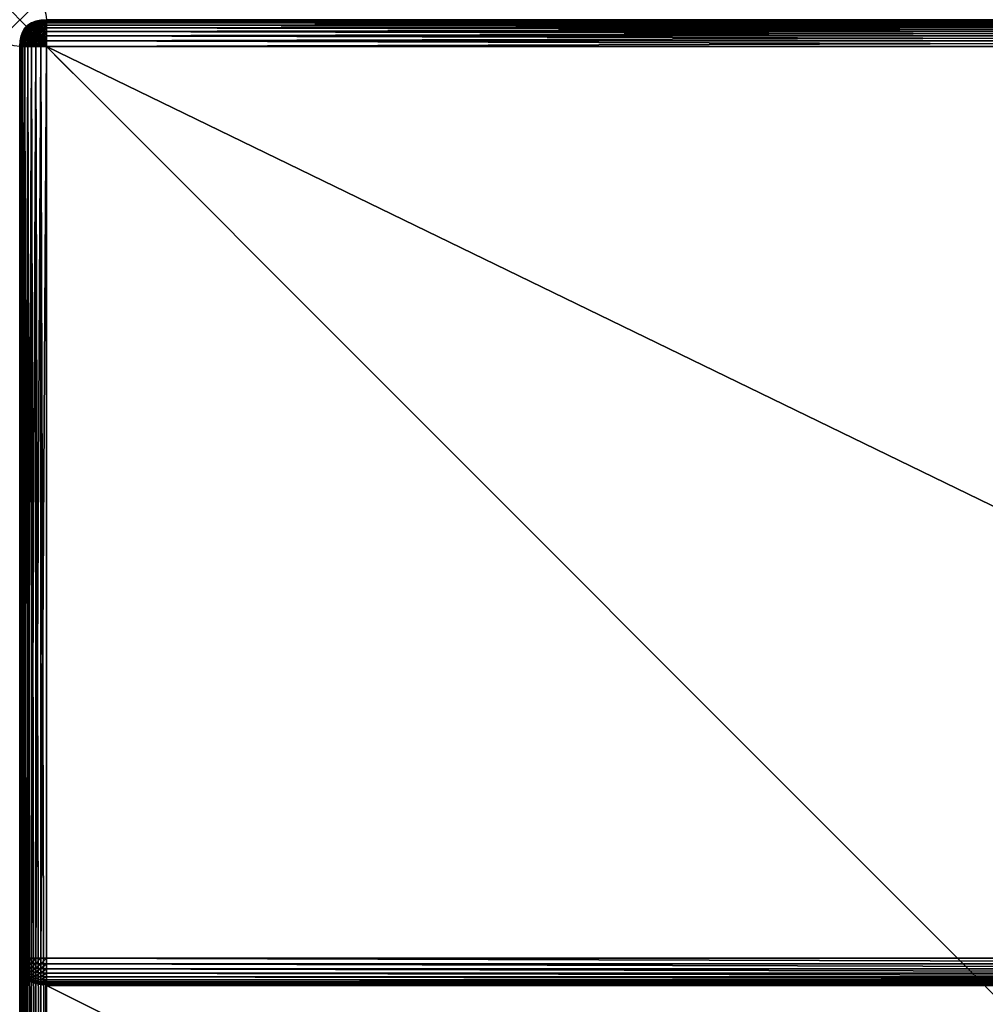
# Model space of a CAD drawing. Header units: inches. Extents: x 0 to 36, y -36 to 0.
# Tile 2 of 3: x 0 to 18, y -18.3 to 0. Entities that reach past the tile are written whole.
import ezdxf

# ---------------------------------------------------------------- set-up
doc = ezdxf.new("R2010")
doc.units = ezdxf.units.IN
doc.header["$MEASUREMENT"] = 0
doc.header["$PDMODE"] = 35
doc.header["$PDSIZE"] = 1
for name, color, linetype in [('A-FURN-3-NODE', 7, 'Continuous'), ('A-FURN-3-ST-FR', 151, 'Continuous'), ('A-FURN-3-ST-SI', 165, 'Continuous')]:
    doc.layers.add(name, color=color, linetype=linetype)

msp = doc.modelspace()

# ---------------------------------------------------------------- linework, layer by layer
at = {"layer": 'A-FURN-3-NODE'}
msp.add_point((0, 0), dxfattribs=at)
at = {"layer": 'A-FURN-3-ST-FR'}
msp.add_3dface([(35.501, -17.588, 36.008), (35.501, -17.483, 36.014), (0.5, -17.483, 36.014)], dxfattribs=at)

# ---------------------------------------------------------------- meshes
mesh = msp.add_polyface(dxfattribs=at)
corners = [(0.407, -0.061, 0.222), (0.416, -0.104, 0.154), (0.341, -0.119, 0.154), (0.427, -0.159, 0.099), (0.363, -0.171, 0.099), (0.4, -0.031, 0.302), (0.324, -0.078, 0.222), (0.312, -0.048, 0.302), (0.5, 0, 0.5), (0.395, -0.006, 0.5), (0.395, -0.006, 35.514), (0.5, -0.025, 35.712), (0.395, -0.031, 35.71), (0.395, -0.061, 35.789), (0.302, -0.048, 35.702), (0.302, -0.078, 35.779), (0.5, -0.099, 35.86), (0.395, -0.104, 35.856), (0.395, -0.159, 35.911), (0.302, -0.119, 35.843), (0.302, -0.171, 35.896), (0.277, -0.143, 0.154), (0.253, -0.105, 0.222), (0.396, -0.012, 0.395), (0.305, -0.031, 0.395), (0.302, -0.025, 0.5), (0.236, -0.078, 0.302), (0.226, -0.061, 0.395), (0.222, -0.056, 35.514), (0.302, -0.025, 35.514), (0.395, -0.012, 35.618), (0.302, -0.031, 35.614), (0.222, -0.143, 35.822), (0.222, -0.105, 35.761)]
mesh.append_faces([[corners[k] for k in face] for face in [(0, 1, 2), (1, 3, 4), (4, 2, 1), (5, 0, 6), (6, 7, 5), (2, 6, 0), (8, 9, 10), (11, 12, 13), (12, 14, 15), (15, 13, 12), (16, 17, 18), (17, 19, 20), (20, 18, 17), (13, 15, 19), (19, 17, 13), (21, 22, 6), (6, 2, 21), (7, 6, 22), (9, 23, 24), (24, 25, 9), (23, 5, 7), (7, 24, 23), (24, 7, 26), (25, 24, 27), (28, 29, 25), (9, 25, 29), (29, 10, 9), (30, 31, 14), (14, 12, 30), (10, 29, 31), (31, 30, 10), (32, 19, 15), (33, 15, 14)]])
mesh = msp.add_polyface(dxfattribs=at)
corners = [(0.5, -0.025, 0.302), (0.5, -0.056, 0.222), (0.407, -0.061, 0.222), (0.4, -0.031, 0.302), (0.5, -0.099, 0.154), (0.416, -0.104, 0.154), (0.5, -0.154, 0.099), (0.427, -0.159, 0.099), (0.5, -0.302, 35.99), (0.5, -0.395, 36.008), (35.501, -0.395, 36.008), (0.5, -0.222, 35.959), (35.501, -0.302, 35.99), (0.5, -0.154, 35.916), (35.501, -0.222, 35.959), (0.5, -0.099, 35.86), (35.501, -0.154, 35.916), (0.5, -0.056, 35.792), (35.501, -0.099, 35.86), (0.395, -0.006, 35.514), (0.5, 0, 35.514), (0.5, 0, 0.5), (0.395, -0.061, 35.789), (0.5, -0.025, 35.712), (0.395, -0.305, 35.984), (0.395, -0.159, 35.911), (0.395, -0.226, 35.953), (0.395, -0.104, 35.856), (0.5, -0.222, 0.056), (0.442, -0.226, 0.056), (0.459, -0.4, 0.006), (0.422, -0.312, 0.025), (0.459, -0.305, 0.025), (0.5, -0.302, 0.025), (0.478, -0.396, 0.006), (0.5, -0.006, 0.395), (0.396, -0.012, 0.395), (0.395, -0.006, 0.5), (0.5, -0.006, 35.619), (0.395, -0.012, 35.618), (0.395, -0.031, 35.71)]
mesh.append_faces([[corners[k] for k in face] for face in [(0, 1, 2), (2, 3, 0), (1, 4, 5), (5, 2, 1), (4, 6, 7), (7, 5, 4), (8, 9, 10), (11, 8, 12), (13, 11, 14), (15, 13, 16), (17, 15, 18), (19, 20, 21), (22, 17, 23), (24, 8, 11), (25, 13, 15), (26, 11, 13), (17, 22, 27), (27, 15, 17), (6, 28, 29), (29, 7, 6), (30, 31, 32), (32, 29, 28), (28, 33, 32), (34, 32, 33), (29, 32, 31), (35, 0, 3), (3, 36, 35), (21, 35, 36), (36, 37, 21), (38, 39, 40), (40, 23, 38), (20, 19, 39), (39, 38, 20)]])
mesh = msp.add_polyface(dxfattribs=at)
corners = [(35.501, -0.395, 36.008), (35.501, -0.302, 35.99), (0.5, -0.302, 35.99), (35.501, -0.222, 35.959), (0.5, -0.222, 35.959), (35.501, -0.154, 35.916), (0.5, -0.154, 35.916), (35.501, -0.099, 35.86), (0.5, -0.099, 35.86), (35.501, -0.056, 35.792), (0.5, -0.056, 35.792), (0.5, -0.025, 35.712), (35.501, -0.006, 35.619), (35.501, 0, 35.514), (0.5, 0, 35.514), (0.5, -0.006, 35.619), (35.501, -0.025, 35.712), (35.543, -0.025, 35.71), (35.523, -0.006, 35.618), (35.501, 0, 0.5), (35.523, -0.006, 0.396), (35.501, -0.006, 0.395), (35.501, -0.056, 0.222), (35.501, -0.099, 0.154), (0.5, -0.099, 0.154), (35.501, -0.154, 0.099), (0.5, -0.154, 0.099), (0.5, -0.395, 0.006), (0.5, -0.302, 0.025), (35.501, -0.302, 0.025), (35.501, -0.222, 0.056), (0.5, -0.222, 0.056), (35.501, -0.025, 0.302), (35.543, -0.025, 0.305), (0.5, -0.056, 0.222), (0.5, -0.025, 0.302), (0.5, -0.006, 0.395), (0.5, 0, 0.5)]
mesh.append_faces([[corners[k] for k in face] for face in [(0, 1, 2), (1, 3, 4), (3, 5, 6), (5, 7, 8), (7, 9, 10), (11, 10, 9), (12, 13, 14), (14, 15, 12), (12, 16, 17), (13, 12, 18), (19, 20, 21), (22, 23, 24), (23, 25, 26), (26, 24, 23), (27, 28, 29), (30, 29, 28), (28, 31, 30), (25, 30, 31), (32, 21, 20), (22, 32, 33), (16, 12, 15), (15, 11, 16), (9, 16, 11), (31, 26, 25), (24, 34, 22), (32, 22, 34), (34, 35, 32), (21, 32, 35), (35, 36, 21), (19, 21, 36), (36, 37, 19), (19, 37, 14), (14, 13, 19)]])
mesh = msp.add_polyface(dxfattribs=at)
corners = [(0.099, -0.159, 35.587), (0.056, -0.226, 35.573), (0.056, -0.236, 35.624), (0.099, -0.171, 35.651), (0.056, -0.253, 35.669), (0.099, -0.154, 35.514), (0.056, -0.222, 35.514), (0.099, -0.193, 35.706), (0.099, -0.154, 0.5), (0.104, -0.159, 0.395), (0.061, -0.226, 0.395), (0.056, -0.222, 0.5), (0.154, -0.099, 0.5), (0.159, -0.104, 0.395), (0.099, -0.261, 35.792), (0.154, -0.223, 35.836), (0.154, -0.178, 35.792), (0.154, -0.143, 35.737), (0.099, -0.223, 35.753), (0.154, -0.119, 35.673), (0.154, -0.099, 35.514), (0.154, -0.104, 35.599), (0.222, -0.143, 35.822), (0.171, -0.119, 0.302), (0.193, -0.143, 0.222), (0.143, -0.193, 0.222), (0.119, -0.171, 0.302), (0.178, -0.223, 0.154), (0.105, -0.253, 0.222), (0.078, -0.236, 0.302)]
mesh.append_faces([[corners[k] for k in face] for face in [(0, 1, 2), (2, 3, 0), (3, 2, 4), (5, 6, 1), (1, 0, 5), (4, 7, 3), (8, 9, 10), (10, 11, 8), (9, 8, 12), (12, 13, 9), (14, 15, 16), (17, 7, 18), (18, 16, 17), (19, 3, 7), (7, 17, 19), (20, 5, 0), (0, 21, 20), (21, 0, 3), (3, 19, 21), (22, 16, 15), (8, 11, 6), (6, 5, 8), (12, 8, 5), (5, 20, 12), (23, 24, 25), (25, 26, 23), (27, 25, 24), (28, 29, 26), (26, 25, 28), (9, 26, 29), (29, 10, 9), (13, 23, 26), (26, 9, 13)]])
mesh = msp.add_polyface(dxfattribs=at)
corners = [(0.193, -0.308, 0.099), (0.253, -0.346, 0.056), (0.236, -0.39, 0.056), (0.171, -0.363, 0.099), (0.223, -0.261, 0.099), (0.277, -0.308, 0.056), (0.261, -0.223, 0.099), (0.178, -0.223, 0.154), (0.223, -0.178, 0.154), (0.056, -0.277, 35.706), (0.099, -0.223, 35.753), (0.099, -0.193, 35.706), (0.056, -0.308, 35.737), (0.099, -0.261, 35.792), (0.143, -0.277, 0.154), (0.119, -0.341, 0.154), (0.105, -0.253, 0.222), (0.078, -0.324, 0.222), (0.104, -0.416, 0.154), (0.056, -0.346, 35.761), (0.099, -0.308, 35.822), (0.056, -0.39, 35.779), (0.099, -0.363, 35.843), (0.154, -0.223, 35.836), (0.154, -0.277, 35.871), (0.222, -0.193, 35.871), (0.154, -0.341, 35.896), (0.154, -0.178, 35.792), (0.078, -0.236, 0.302), (0.143, -0.193, 0.222), (0.222, -0.324, 35.937), (0.154, -0.416, 35.911), (0.222, -0.253, 35.91), (0.302, -0.312, 35.966), (0.222, -0.407, 35.953), (0.302, -0.236, 35.937)]
mesh.append_faces([[corners[k] for k in face] for face in [(0, 1, 2), (2, 3, 0), (4, 5, 1), (1, 0, 4), (5, 4, 6), (4, 7, 8), (8, 6, 4), (9, 10, 11), (12, 13, 10), (14, 0, 3), (3, 15, 14), (16, 14, 15), (17, 15, 18), (15, 17, 16), (19, 20, 13), (21, 22, 20), (23, 13, 20), (24, 20, 22), (20, 24, 23), (25, 23, 24), (22, 26, 24), (27, 10, 13), (7, 4, 0), (0, 14, 7), (28, 16, 17), (14, 16, 29), (29, 7, 14), (30, 26, 31), (32, 24, 26), (26, 30, 32), (24, 32, 25), (33, 30, 34), (35, 32, 30)]])
mesh = msp.add_polyface(dxfattribs=at)
corners = [(0.261, -0.223, 0.099), (0.223, -0.178, 0.154), (0.277, -0.143, 0.154), (0.193, -0.143, 0.222), (0.178, -0.223, 0.154), (0.253, -0.105, 0.222), (0.236, -0.078, 0.302), (0.171, -0.119, 0.302), (0.312, -0.048, 0.302), (0.226, -0.061, 0.395), (0.159, -0.104, 0.395), (0.305, -0.031, 0.395), (0.222, -0.056, 0.5), (0.154, -0.099, 0.5), (0.302, -0.025, 0.5), (0.154, -0.104, 35.599), (0.222, -0.061, 35.608), (0.222, -0.056, 35.514), (0.154, -0.099, 35.514), (0.302, -0.031, 35.614), (0.222, -0.078, 35.69), (0.302, -0.048, 35.702), (0.302, -0.025, 35.514), (0.154, -0.119, 35.673), (0.154, -0.143, 35.737), (0.222, -0.105, 35.761), (0.154, -0.223, 35.836), (0.222, -0.193, 35.871), (0.222, -0.143, 35.822), (0.154, -0.178, 35.792), (0.302, -0.171, 35.896), (0.222, -0.253, 35.91), (0.302, -0.119, 35.843), (0.302, -0.078, 35.779)]
mesh.append_faces([[corners[k] for k in face] for face in [(0, 1, 2), (3, 1, 4), (1, 3, 5), (5, 2, 1), (6, 5, 3), (3, 7, 6), (5, 6, 8), (9, 6, 7), (7, 10, 9), (6, 9, 11), (12, 9, 10), (10, 13, 12), (9, 12, 14), (15, 16, 17), (12, 13, 18), (18, 17, 12), (19, 16, 20), (20, 21, 19), (22, 17, 16), (16, 19, 22), (14, 12, 17), (20, 23, 24), (24, 25, 20), (17, 18, 15), (16, 15, 23), (23, 20, 16), (21, 20, 25), (26, 27, 28), (25, 24, 29), (29, 28, 25), (30, 27, 31), (32, 28, 27), (33, 25, 28)]])
mesh = msp.add_polyface(dxfattribs=at)
corners = [(0.341, -0.119, 0.154), (0.363, -0.171, 0.099), (0.308, -0.193, 0.099), (0.395, -0.305, 35.984), (0.302, -0.312, 35.966), (0.302, -0.4, 35.984), (0.395, -0.226, 35.953), (0.302, -0.236, 35.937), (0.5, -0.302, 35.99), (0.395, -0.396, 36.002), (0.5, -0.222, 35.959), (0.395, -0.159, 35.911), (0.302, -0.171, 35.896), (0.5, -0.154, 35.916), (0.442, -0.407, 0.006), (0.39, -0.324, 0.025), (0.422, -0.312, 0.025), (0.39, -0.236, 0.056), (0.442, -0.226, 0.056), (0.427, -0.416, 0.006), (0.363, -0.341, 0.025), (0.346, -0.253, 0.056), (0.308, -0.277, 0.056), (0.427, -0.159, 0.099), (0.341, -0.363, 0.025), (0.324, -0.39, 0.025), (0.253, -0.346, 0.056), (0.277, -0.308, 0.056), (0.261, -0.223, 0.099), (0.277, -0.143, 0.154), (0.222, -0.324, 35.937), (0.222, -0.253, 35.91), (0.222, -0.193, 35.871), (0.302, -0.119, 35.843)]
mesh.append_faces([[corners[k] for k in face] for face in [(0, 1, 2), (3, 4, 5), (6, 7, 4), (4, 3, 6), (8, 3, 9), (10, 6, 3), (11, 12, 7), (7, 6, 11), (13, 11, 6), (14, 15, 16), (16, 17, 18), (19, 20, 15), (17, 16, 15), (15, 21, 17), (21, 15, 20), (20, 22, 21), (1, 17, 21), (2, 21, 22), (21, 2, 1), (23, 18, 17), (17, 1, 23), (22, 20, 24), (25, 26, 27), (27, 24, 25), (24, 27, 22), (22, 28, 2), (28, 22, 27), (29, 2, 28), (2, 29, 0), (30, 4, 7), (31, 7, 12), (32, 12, 33)]])
mesh = msp.add_polyface(dxfattribs=at)
corners = [(0.056, -0.346, 35.761), (0.025, -0.39, 35.69), (0.025, -0.422, 35.702), (0, -0.5, 35.514), (0.006, -0.395, 35.514), (0.006, -0.395, 0.5), (0.025, -0.302, 35.514), (0.006, -0.396, 35.536), (0.006, -0.459, 35.614), (0.006, -0.478, 35.618), (0.025, -0.459, 35.71), (0.006, -0.442, 35.608), (0.025, -0.363, 35.673), (0.006, -0.427, 35.599), (0.025, -0.341, 35.651), (0.006, -0.416, 35.587), (0.025, -0.324, 35.624), (0.006, -0.407, 35.573), (0.025, -0.312, 35.592), (0.006, -0.4, 35.556), (0.025, -0.305, 35.556), (0.031, -0.4, 0.302), (0.061, -0.407, 0.222), (0.056, -0.5, 0.222), (0.048, -0.312, 0.302), (0.012, -0.396, 0.395), (0.025, -0.5, 0.302), (0.031, -0.305, 0.395), (0.099, -0.363, 35.843), (0.056, -0.39, 35.779), (0.056, -0.442, 35.789), (0.006, -0.5, 0.395), (0.025, -0.302, 0.5), (0.104, -0.416, 0.154), (0.078, -0.324, 0.222), (0.099, -0.5, 0.154), (0.099, -0.427, 35.856), (0.154, -0.416, 35.911), (0.099, -0.5, 35.86)]
mesh.append_faces([[corners[k] for k in face] for face in [(0, 1, 2), (3, 4, 5), (6, 4, 7), (2, 8, 9), (9, 10, 2), (1, 11, 8), (8, 2, 1), (12, 13, 11), (11, 1, 12), (14, 15, 13), (13, 12, 14), (16, 17, 15), (18, 19, 17), (20, 7, 19), (21, 22, 23), (22, 21, 24), (25, 21, 26), (21, 25, 27), (3, 7, 4), (3, 13, 15), (3, 15, 17), (3, 17, 19), (3, 19, 7), (28, 29, 30), (5, 25, 31), (25, 5, 32), (33, 22, 34), (22, 33, 35), (30, 36, 28), (29, 2, 10), (10, 30, 29), (2, 29, 0), (37, 36, 38)]])
mesh = msp.add_polyface(dxfattribs=at)
corners = [(0.006, -0.396, 35.536), (0.025, -0.305, 35.556), (0.025, -0.302, 35.514), (0.006, -0.416, 35.587), (0.025, -0.341, 35.651), (0.025, -0.324, 35.624), (0.006, -0.407, 35.573), (0.025, -0.312, 35.592), (0.006, -0.4, 35.556), (0.048, -0.312, 0.302), (0.078, -0.324, 0.222), (0.061, -0.407, 0.222), (0.031, -0.305, 0.395), (0.031, -0.4, 0.302), (0.056, -0.226, 35.573), (0.056, -0.222, 35.514), (0.056, -0.236, 35.624), (0.056, -0.253, 35.669), (0.099, -0.193, 35.706), (0.056, -0.277, 35.706), (0.099, -0.223, 35.753), (0.056, -0.308, 35.737), (0.099, -0.261, 35.792), (0.056, -0.346, 35.761), (0.025, -0.302, 0.5), (0.012, -0.396, 0.395), (0.056, -0.222, 0.5), (0.061, -0.226, 0.395), (0.006, -0.395, 0.5), (0.006, -0.395, 35.514), (0.099, -0.308, 35.822), (0.056, -0.39, 35.779), (0.025, -0.363, 35.673), (0.025, -0.39, 35.69), (0.078, -0.236, 0.302)]
mesh.append_faces([[corners[k] for k in face] for face in [(0, 1, 2), (3, 4, 5), (6, 5, 7), (8, 7, 1), (9, 10, 11), (12, 9, 13), (1, 14, 15), (14, 1, 7), (7, 16, 14), (16, 7, 5), (5, 17, 16), (17, 5, 4), (18, 17, 19), (20, 19, 21), (22, 21, 23), (24, 12, 25), (26, 27, 12), (12, 24, 26), (15, 2, 1), (24, 28, 29), (29, 2, 24), (26, 24, 2), (2, 15, 26), (30, 23, 31), (21, 32, 33), (33, 23, 21), (19, 4, 32), (32, 21, 19), (4, 19, 17), (10, 9, 34), (27, 34, 9), (9, 12, 27)]])
mesh = msp.add_polyface(dxfattribs=at)
corners = [(0.302, -0.4, 35.984), (0.395, -0.396, 36.002), (0.395, -0.305, 35.984), (0.5, -0.395, 36.008), (0.5, -0.302, 35.99), (0.395, -0.5, 36.008), (0.5, -0.5, 0), (0.442, -0.407, 0.006), (0.459, -0.4, 0.006), (0.422, -0.312, 0.025), (0.427, -0.416, 0.006), (0.416, -0.427, 0.006), (0.459, -0.305, 0.025), (0.478, -0.396, 0.006), (0.39, -0.324, 0.025), (0.324, -0.39, 0.025), (0.407, -0.442, 0.006), (0.4, -0.459, 0.006), (0.312, -0.422, 0.025), (0.396, -0.478, 0.006), (0.305, -0.459, 0.025), (0.341, -0.363, 0.025), (0.363, -0.341, 0.025), (0.226, -0.442, 0.056), (0.236, -0.39, 0.056), (0.253, -0.346, 0.056), (0.171, -0.363, 0.099), (0.159, -0.427, 0.099), (0.104, -0.416, 0.154), (0.154, -0.5, 0.099), (0.119, -0.341, 0.154), (0.154, -0.341, 35.896), (0.099, -0.363, 35.843), (0.099, -0.427, 35.856), (0.154, -0.416, 35.911), (0.222, -0.407, 35.953), (0.154, -0.5, 35.916), (0.222, -0.324, 35.937), (0.222, -0.5, 35.959), (0.302, -0.5, 35.99), (0.302, -0.312, 35.966)]
mesh.append_faces([[corners[k] for k in face] for face in [(0, 1, 2), (1, 3, 4), (3, 1, 5), (6, 7, 8), (9, 8, 7), (6, 10, 7), (6, 11, 10), (12, 13, 8), (14, 7, 10), (15, 16, 17), (18, 17, 19), (17, 18, 15), (19, 20, 18), (21, 11, 16), (16, 15, 21), (22, 10, 11), (11, 21, 22), (20, 23, 24), (24, 18, 20), (18, 24, 25), (25, 15, 18), (26, 24, 23), (23, 27, 26), (28, 27, 29), (30, 26, 27), (27, 28, 30), (31, 32, 33), (33, 34, 31), (35, 34, 36), (34, 35, 37), (0, 35, 38), (1, 0, 39), (35, 0, 40)]])
mesh = msp.add_polyface(dxfattribs=at)
corners = [(35.699, -35.611, 0.031), (35.606, -35.615, 0.012), (35.606, -35.511, 0.006), (35.699, -35.511, 0.025), (35.606, -0.5, 0.006), (35.501, -0.5, 36.014), (35.501, -0.395, 36.008), (0.5, -0.395, 36.008), (0.5, -0.5, 36.014), (35.699, -0.5, 35.99), (35.696, -0.395, 35.984), (35.605, -0.395, 36.002), (35.606, -0.5, 36.008), (35.601, -0.302, 35.984), (0.5, -35.616, 0.006), (0.5, -35.511, 0), (35.501, -35.511, 0), (35.501, -35.616, 0.006), (0.478, -35.615, 0.006), (0.459, -35.611, 0.006), (35.501, -0.5, 0), (0.5, -0.5, 0), (35.501, -0.395, 0.006), (0.5, -0.395, 0.006), (0.478, -0.396, 0.006), (0.459, -0.4, 0.006), (0.5, -0.302, 0.025), (35.501, -0.302, 35.99), (35.501, -0.302, 0.025), (35.605, -0.395, 0.012), (35.696, -0.395, 0.031), (35.699, -0.5, 0.025), (35.689, -0.302, 0.048), (35.601, -0.302, 0.031)]
mesh.append_faces([[corners[k] for k in face] for face in [(0, 1, 2), (3, 2, 4), (5, 6, 7), (7, 8, 5), (9, 10, 11), (11, 12, 9), (13, 11, 10), (14, 15, 16), (16, 17, 14), (16, 2, 1), (1, 17, 16), (15, 14, 18), (15, 18, 19), (20, 4, 2), (2, 16, 20), (21, 20, 16), (16, 15, 21), (22, 20, 21), (21, 23, 22), (21, 24, 23), (21, 25, 24), (26, 23, 24), (12, 11, 6), (6, 5, 12), (27, 6, 11), (28, 22, 23), (4, 29, 30), (30, 31, 4), (20, 22, 29), (29, 4, 20), (32, 30, 29), (33, 29, 22)]])
mesh = msp.add_polyface(dxfattribs=at)
corners = [(0.006, -0.5, 0.395), (0.025, -0.5, 0.302), (0.025, -35.511, 0.302), (0.006, -0.395, 0.5), (0, -0.5, 0.5), (0, -0.5, 35.514), (0.025, -0.459, 35.71), (0.006, -0.478, 35.618), (0.006, -0.5, 35.619), (0.025, -0.5, 35.712), (0.056, -0.5, 0.222), (0.031, -0.4, 0.302), (0.012, -0.396, 0.395), (0.006, -0.459, 35.614), (0.006, -0.442, 35.608), (0.006, -0.427, 35.599), (0.395, -0.5, 0.006), (0.5, -0.5, 0), (0.5, -35.511, 0), (0.4, -0.459, 0.006), (0.407, -0.442, 0.006), (0.396, -0.478, 0.006), (0.416, -0.427, 0.006), (0.305, -0.459, 0.025), (0.302, -0.5, 0.025), (0.222, -0.5, 0.056), (0.226, -0.442, 0.056), (0.159, -0.427, 0.099), (0.154, -0.5, 0.099), (0.099, -0.5, 0.154), (0.104, -0.416, 0.154), (0.061, -0.407, 0.222), (0.056, -0.442, 35.789), (0.056, -0.5, 35.792), (0.099, -0.427, 35.856), (0.099, -0.5, 35.86), (0.154, -0.5, 35.916), (0.154, -0.416, 35.911), (0.222, -0.5, 35.959), (0.222, -0.407, 35.953), (0.302, -0.5, 35.99), (0.302, -0.4, 35.984), (0.395, -0.5, 36.008), (0.395, -0.396, 36.002), (0.5, -0.5, 36.014), (0.5, -0.395, 36.008)]
mesh.append_faces([[corners[k] for k in face] for face in [(0, 1, 2), (3, 4, 5), (6, 7, 8), (8, 9, 6), (10, 1, 11), (1, 0, 12), (5, 8, 7), (5, 7, 13), (5, 13, 14), (5, 14, 15), (16, 17, 18), (17, 19, 20), (17, 21, 19), (17, 16, 21), (17, 20, 22), (23, 21, 16), (16, 24, 23), (24, 25, 26), (26, 23, 24), (27, 26, 25), (25, 28, 27), (0, 4, 3), (28, 29, 30), (29, 10, 31), (32, 6, 9), (9, 33, 32), (34, 32, 33), (33, 35, 34), (35, 36, 37), (36, 38, 39), (38, 40, 41), (40, 42, 43), (42, 44, 45)]])
mesh = msp.add_polyface(dxfattribs=at)
corners = [(0.302, -0.5, 35.99), (0.302, -17.483, 35.99), (0.222, -17.483, 35.959), (0.222, -0.5, 35.959), (0.154, -17.483, 35.916), (0.154, -0.5, 35.916), (0.099, -17.483, 35.86), (0.099, -0.5, 35.86), (0.056, -17.483, 35.792), (0.056, -0.5, 35.792), (0.006, -0.5, 35.619), (0.006, -17.483, 35.619), (0, -17.483, 35.514), (0, -0.5, 35.514), (0.025, -0.5, 35.712), (0.025, -17.483, 35.712), (0.395, -0.5, 36.008), (0.395, -17.483, 36.008), (0.5, -0.5, 36.014), (0.5, -17.483, 36.014), (36.001, -0.5, 35.514), (36.001, -17.483, 35.514), (35.995, -17.483, 35.619), (35.995, -0.5, 35.619), (35.699, -0.5, 35.99), (35.699, -17.483, 35.99), (35.606, -17.483, 36.008), (35.606, -0.5, 36.008), (35.779, -0.5, 35.959), (35.779, -17.483, 35.959), (35.847, -0.5, 35.916), (35.847, -17.483, 35.916), (35.902, -0.5, 35.86), (35.902, -17.483, 35.86), (35.946, -0.5, 35.792), (35.946, -17.483, 35.792), (35.976, -0.5, 35.712), (35.976, -17.483, 35.712), (35.501, -17.483, 36.014), (35.501, -0.5, 36.014)]
mesh.append_faces([[corners[k] for k in face] for face in [(2, 1, 0), (0, 3, 2), (4, 2, 3), (3, 5, 4), (6, 4, 5), (5, 7, 6), (8, 6, 7), (7, 9, 8), (12, 11, 10), (10, 13, 12), (11, 15, 14), (14, 10, 11), (15, 8, 9), (9, 14, 15), (1, 17, 16), (16, 0, 1), (17, 19, 18), (18, 16, 17), (22, 21, 20), (20, 23, 22), (26, 25, 24), (24, 27, 26), (25, 29, 28), (28, 24, 25), (29, 31, 30), (30, 28, 29), (31, 33, 32), (32, 30, 31), (33, 35, 34), (34, 32, 33), (35, 37, 36), (36, 34, 35), (37, 22, 23), (23, 36, 37), (38, 26, 27), (27, 39, 38), (38, 39, 18), (18, 19, 38)]])
mesh = msp.add_polyface(dxfattribs=at)
corners = [(0.302, -0.5, 0.025), (0.395, -0.5, 0.006), (0.395, -35.511, 0.006), (0.302, -35.511, 0.025), (0.222, -0.5, 0.056), (0.222, -35.511, 0.056), (0.154, -0.5, 0.099), (0.154, -35.511, 0.099), (0.099, -0.5, 0.154), (0.099, -35.511, 0.154), (0.056, -0.5, 0.222), (0.056, -35.511, 0.222), (0.025, -0.5, 0.302), (0.025, -35.511, 0.302), (0.226, -35.569, 0.056), (0.159, -35.583, 0.099), (0.305, -35.552, 0.025), (0.396, -35.533, 0.006), (0.4, -35.552, 0.006), (0.006, -35.511, 0.395), (0.031, -35.611, 0.302), (0, -35.511, 0.5), (0.012, -35.615, 0.395), (0.104, -35.595, 0.154), (0.061, -35.604, 0.222), (0, -0.5, 0.5), (0.006, -0.5, 0.395), (0.5, -35.511, 0), (0.416, -35.583, 0.006), (0.407, -35.569, 0.006)]
mesh.append_faces([[corners[k] for k in face] for face in [(0, 1, 2), (2, 3, 0), (4, 0, 3), (3, 5, 4), (6, 4, 5), (5, 7, 6), (8, 6, 7), (7, 9, 8), (10, 8, 9), (9, 11, 10), (12, 10, 11), (11, 13, 12), (14, 15, 7), (9, 7, 15), (7, 5, 14), (16, 17, 18), (16, 14, 5), (5, 3, 16), (19, 13, 20), (21, 19, 22), (11, 9, 23), (13, 11, 24), (3, 2, 17), (17, 16, 3), (25, 26, 19), (19, 21, 25), (13, 19, 26), (27, 17, 2), (27, 28, 29), (27, 29, 18), (27, 18, 17), (27, 2, 1)]])
mesh = msp.add_polyface(dxfattribs=at)
corners = [(0.006, -17.588, 35.514), (0, -17.483, 35.514), (0, -17.483, 17.512), (0.006, -17.588, 17.617), (0.025, -17.68, 35.514), (0.006, -17.524, 35.614), (0.006, -17.505, 35.618), (0.006, -17.541, 35.608), (0.006, -17.555, 35.599), (0.006, -17.567, 35.587), (0.006, -17.576, 35.573), (0.006, -17.583, 35.556), (0.006, -17.586, 35.536), (0.006, -17.483, 35.619), (0.025, -17.641, 35.651), (0.025, -17.671, 35.592), (0.025, -17.658, 35.624), (0.025, -17.678, 35.556), (0.025, -17.524, 35.71), (0.025, -17.483, 35.712), (0.025, -17.561, 35.702), (0.025, -17.593, 35.69), (0.025, -17.619, 35.673), (0.056, -17.541, 35.789), (0.056, -17.483, 35.792), (0.056, -17.593, 35.779), (0.056, -17.637, 35.761), (0.099, -17.675, 35.822), (0.099, -17.619, 35.843), (0.099, -17.555, 35.856), (0.099, -17.483, 35.86), (0.154, -17.567, 35.911), (0.154, -17.483, 35.916), (0.154, -17.641, 35.896)]
mesh.append_faces([[corners[k] for k in face] for face in [(0, 1, 2), (2, 3, 0), (4, 0, 3), (1, 5, 6), (1, 7, 5), (1, 8, 7), (1, 9, 8), (1, 10, 9), (1, 11, 10), (1, 12, 11), (1, 0, 12), (1, 6, 13), (14, 9, 10), (11, 15, 16), (16, 10, 11), (15, 11, 12), (17, 12, 0), (6, 18, 19), (19, 13, 6), (5, 20, 18), (18, 6, 5), (7, 21, 20), (20, 5, 7), (8, 22, 21), (21, 7, 8), (9, 14, 22), (22, 8, 9), (10, 16, 14), (18, 23, 24), (24, 19, 18), (20, 25, 23), (23, 18, 20), (21, 26, 25), (25, 20, 21), (26, 21, 22), (26, 27, 28), (28, 25, 26), (25, 28, 29), (29, 23, 25), (23, 29, 30), (30, 24, 23), (29, 31, 32), (32, 30, 29), (28, 33, 31), (31, 29, 28)]])
mesh = msp.add_polyface(dxfattribs=at)
corners = [(0.302, -17.958, 17.988), (0.302, -35.511, 17.988), (0.222, -35.511, 17.957), (0.222, -17.927, 17.957), (0.154, -35.511, 17.914), (0.154, -17.884, 17.914), (0.006, -17.588, 17.617), (0.006, -35.511, 17.617), (0, -35.511, 17.512), (0, -17.483, 17.512), (0.025, -17.68, 17.71), (0.025, -35.511, 17.71), (0.056, -17.761, 17.79), (0.056, -35.511, 17.79), (0.099, -17.828, 17.858), (0.099, -35.511, 17.858), (0.395, -17.977, 18.006), (0.395, -35.511, 18.006), (0.49, -17.982, 18.012), (0.5, -35.511, 18.012), (0.5, -17.983, 18.022), (0.5, -17.993, 18.012), (35.501, -17.983, 18.022), (35.511, -17.982, 18.012), (35.501, -17.993, 18.012), (35.699, -17.958, 17.988), (35.699, -35.511, 17.988), (35.606, -35.511, 18.006), (35.606, -17.977, 18.006), (35.501, -35.511, 18.012), (35.779, -17.927, 17.957), (35.779, -35.511, 17.957), (35.847, -17.884, 17.914), (35.847, -35.511, 17.914), (35.902, -17.828, 17.858), (35.902, -35.511, 17.858), (35.946, -17.761, 17.79), (35.946, -35.511, 17.79), (35.976, -17.68, 17.71), (35.976, -35.511, 17.71), (35.995, -17.588, 17.617), (35.995, -35.511, 17.617), (36.001, -17.483, 17.512), (36.001, -35.511, 17.512)]
mesh.append_faces([[corners[k] for k in face] for face in [(2, 1, 0), (0, 3, 2), (4, 2, 3), (3, 5, 4), (8, 7, 6), (6, 9, 8), (7, 11, 10), (10, 6, 7), (11, 13, 12), (12, 10, 11), (13, 15, 14), (14, 12, 13), (15, 4, 5), (5, 14, 15), (1, 17, 16), (16, 0, 1), (17, 18, 16), (17, 19, 18), (16, 18, 20), (20, 18, 21), (19, 21, 18), (24, 23, 22), (27, 26, 25), (25, 28, 27), (29, 28, 24), (28, 23, 24), (29, 27, 28), (26, 31, 30), (30, 25, 26), (31, 33, 32), (32, 30, 31), (33, 35, 34), (34, 32, 33), (35, 37, 36), (36, 34, 35), (37, 39, 38), (38, 36, 37), (39, 41, 40), (40, 38, 39), (41, 43, 42), (42, 40, 41), (29, 24, 21), (21, 19, 29)]])
mesh.append_faces([[corners[k] for k in face] for face in [(24, 22, 20), (20, 21, 24)]], dxfattribs={"vtx2": -1})
mesh = msp.add_polyface(dxfattribs=at)
corners = [(0.006, -17.588, 17.617), (0.025, -17.68, 17.71), (0.025, -17.68, 35.514), (0.056, -17.761, 35.514), (0.056, -17.761, 17.79), (0.099, -17.828, 35.514), (0.099, -17.824, 35.587), (0.056, -17.757, 35.573), (0.099, -17.828, 17.858), (0.154, -17.884, 35.514), (0.154, -17.879, 35.599), (0.154, -17.884, 17.914), (0.006, -17.586, 35.536), (0.025, -17.678, 35.556), (0.025, -17.671, 35.592), (0.006, -17.588, 35.514), (0.025, -17.658, 35.624), (0.056, -17.73, 35.669), (0.056, -17.706, 35.706), (0.025, -17.641, 35.651), (0.056, -17.747, 35.624), (0.099, -17.811, 35.651), (0.154, -17.864, 35.673), (0.154, -17.839, 35.737), (0.099, -17.79, 35.706), (0.099, -17.76, 35.753), (0.025, -17.619, 35.673), (0.056, -17.675, 35.737), (0.056, -17.637, 35.761), (0.154, -17.805, 35.792), (0.154, -17.76, 35.836), (0.099, -17.675, 35.822), (0.099, -17.722, 35.792), (0.154, -17.641, 35.896), (0.099, -17.619, 35.843), (0.154, -17.706, 35.871)]
mesh.append_faces([[corners[k] for k in face] for face in [(0, 1, 2), (3, 2, 1), (1, 4, 3), (3, 5, 6), (6, 7, 3), (5, 3, 4), (4, 8, 5), (5, 9, 10), (10, 6, 5), (9, 5, 8), (8, 11, 9), (12, 13, 14), (15, 2, 13), (2, 3, 7), (7, 13, 2), (16, 17, 18), (18, 19, 16), (14, 20, 17), (17, 16, 14), (21, 22, 23), (23, 24, 21), (6, 10, 22), (22, 21, 6), (17, 24, 25), (24, 17, 20), (20, 21, 24), (26, 27, 28), (19, 18, 27), (13, 7, 20), (20, 14, 13), (21, 20, 7), (7, 6, 21), (25, 29, 30), (27, 26, 19), (31, 28, 27), (18, 25, 32), (25, 18, 17), (27, 32, 31), (32, 27, 18), (24, 23, 29), (29, 25, 24), (33, 34, 31), (35, 31, 32), (32, 30, 35), (30, 32, 25)]])
mesh = msp.add_polyface(dxfattribs=at)
corners = [(0.154, -17.884, 35.514), (0.222, -17.927, 35.514), (0.222, -17.922, 35.608), (0.154, -17.879, 35.599), (0.154, -17.884, 17.914), (0.222, -17.927, 17.957), (0.302, -17.958, 35.514), (0.302, -17.952, 35.614), (0.302, -17.958, 17.988), (0.395, -17.977, 35.514), (0.395, -17.971, 35.618), (0.395, -17.952, 35.71), (0.302, -17.935, 35.702), (0.395, -17.922, 35.789), (0.302, -17.905, 35.779), (0.154, -17.864, 35.673), (0.222, -17.905, 35.69), (0.222, -17.878, 35.761), (0.154, -17.839, 35.737), (0.154, -17.805, 35.792), (0.222, -17.839, 35.822), (0.222, -17.79, 35.871), (0.302, -17.864, 35.843), (0.302, -17.811, 35.896), (0.154, -17.76, 35.836), (0.222, -17.73, 35.91), (0.154, -17.706, 35.871), (0.302, -17.747, 35.937), (0.302, -17.671, 35.966), (0.222, -17.658, 35.937), (0.099, -17.675, 35.822), (0.154, -17.641, 35.896), (0.302, -17.583, 35.984), (0.154, -17.567, 35.911), (0.222, -17.576, 35.953), (0.222, -17.483, 35.959), (0.154, -17.483, 35.916), (0.302, -17.483, 35.99)]
mesh.append_faces([[corners[k] for k in face] for face in [(0, 1, 2), (2, 3, 0), (1, 0, 4), (4, 5, 1), (1, 6, 7), (7, 2, 1), (6, 1, 5), (5, 8, 6), (9, 6, 8), (10, 7, 6), (11, 12, 7), (13, 14, 12), (15, 16, 17), (17, 18, 15), (3, 2, 16), (16, 15, 3), (14, 17, 16), (2, 7, 12), (12, 16, 2), (19, 20, 21), (20, 22, 23), (23, 21, 20), (21, 24, 19), (18, 17, 20), (20, 19, 18), (17, 14, 22), (22, 20, 17), (16, 12, 14), (24, 21, 25), (25, 26, 24), (25, 27, 28), (28, 29, 25), (30, 26, 31), (21, 23, 27), (27, 25, 21), (29, 28, 32), (33, 34, 35), (35, 36, 33), (31, 29, 34), (34, 33, 31), (26, 25, 29), (29, 31, 26), (34, 32, 37), (37, 35, 34), (32, 34, 29)]])
mesh = msp.add_polyface(dxfattribs=at)
corners = [(0.302, -17.958, 17.988), (0.395, -17.977, 18.006), (0.395, -17.977, 35.514), (0.302, -17.958, 35.514), (0.395, -17.971, 35.618), (0.302, -17.952, 35.614), (0.395, -17.952, 35.71), (0.302, -17.935, 35.702), (0.395, -17.922, 35.789), (0.395, -17.824, 35.911), (0.5, -17.828, 35.916), (0.5, -17.761, 35.959), (0.395, -17.757, 35.953), (0.5, -17.68, 35.99), (0.395, -17.879, 35.856), (0.5, -17.927, 35.792), (0.5, -17.884, 35.86), (0.5, -17.958, 35.712), (0.5, -17.977, 35.619), (0.5, -17.983, 35.514), (0.5, -17.983, 18.022), (35.501, -17.983, 35.514), (35.501, -17.977, 35.619), (35.501, -17.958, 35.712), (0.302, -17.905, 35.779), (0.302, -17.864, 35.843), (0.302, -17.811, 35.896), (0.302, -17.747, 35.937), (0.395, -17.678, 35.984), (0.302, -17.671, 35.966), (35.501, -17.927, 35.792), (0.395, -17.586, 36.002), (0.302, -17.583, 35.984), (0.395, -17.483, 36.008), (0.302, -17.483, 35.99), (0.5, -17.588, 36.008), (0.5, -17.483, 36.014), (35.501, -17.884, 35.86), (35.501, -17.828, 35.916), (35.501, -17.761, 35.959), (35.501, -17.68, 35.99), (35.501, -17.588, 36.008)]
mesh.append_faces([[corners[k] for k in face] for face in [(0, 1, 2), (3, 2, 4), (5, 4, 6), (7, 6, 8), (9, 10, 11), (12, 11, 13), (10, 9, 14), (8, 15, 16), (16, 14, 8), (6, 17, 15), (15, 8, 6), (4, 18, 17), (17, 6, 4), (2, 19, 18), (18, 4, 2), (19, 1, 20), (19, 2, 1), (21, 19, 20), (18, 19, 21), (17, 18, 22), (15, 17, 23), (24, 8, 14), (14, 25, 24), (14, 16, 10), (25, 14, 9), (9, 26, 25), (26, 9, 12), (11, 12, 9), (12, 27, 26), (27, 12, 28), (13, 28, 12), (28, 29, 27), (16, 15, 30), (29, 28, 31), (31, 32, 29), (32, 31, 33), (33, 34, 32), (31, 35, 36), (36, 33, 31), (28, 13, 35), (35, 31, 28), (10, 16, 37), (11, 10, 38), (13, 11, 39), (35, 13, 40), (36, 35, 41)]])
mesh = msp.add_polyface(dxfattribs=at)
corners = [(35.501, -17.483, 36.014), (35.605, -17.505, 36.008), (35.606, -17.483, 36.008), (35.606, -17.977, 35.514), (35.501, -17.983, 35.514), (35.511, -17.982, 18.012), (35.501, -17.983, 18.022), (35.606, -17.977, 18.006), (0.5, -17.983, 18.022), (35.501, -17.977, 35.619), (0.5, -17.977, 35.619), (35.501, -17.958, 35.712), (0.5, -17.958, 35.712), (35.501, -17.927, 35.792), (0.5, -17.927, 35.792), (35.501, -17.884, 35.86), (0.5, -17.884, 35.86), (35.501, -17.828, 35.916), (0.5, -17.828, 35.916), (35.501, -17.761, 35.959), (0.5, -17.761, 35.959), (35.501, -17.68, 35.99), (0.5, -17.68, 35.99), (35.501, -17.588, 36.008), (0.5, -17.588, 36.008), (35.601, -17.524, 36.008), (35.594, -17.541, 36.008), (35.585, -17.555, 36.008), (35.605, -17.971, 35.619), (35.638, -17.641, 35.99), (35.574, -17.567, 36.008), (35.559, -17.576, 36.008), (35.559, -17.757, 35.959), (35.574, -17.824, 35.916), (35.638, -17.811, 35.916), (35.611, -17.747, 35.959), (35.579, -17.671, 35.99), (35.543, -17.678, 35.99), (35.611, -17.658, 35.99), (35.543, -17.583, 36.008), (35.594, -17.922, 35.792), (35.585, -17.879, 35.86), (35.523, -17.586, 36.008), (35.601, -17.952, 35.712)]
mesh.append_faces([[corners[k] for k in face] for face in [(0, 1, 2), (3, 4, 5), (4, 6, 5), (3, 5, 7), (8, 6, 4), (4, 9, 10), (9, 11, 12), (11, 13, 14), (13, 15, 16), (15, 17, 18), (17, 19, 20), (19, 21, 22), (21, 23, 24), (0, 25, 1), (0, 26, 25), (0, 27, 26), (9, 4, 3), (3, 28, 9), (29, 30, 31), (0, 31, 30), (0, 30, 27), (32, 33, 34), (35, 36, 37), (37, 32, 35), (38, 31, 39), (39, 36, 38), (0, 39, 31), (15, 13, 40), (40, 41, 15), (17, 15, 41), (41, 33, 17), (19, 17, 33), (33, 32, 19), (21, 19, 32), (32, 37, 21), (36, 39, 42), (42, 37, 36), (0, 42, 39), (28, 43, 11), (11, 9, 28), (43, 40, 13), (13, 11, 43), (23, 21, 37), (37, 42, 23), (0, 23, 42)]])
at = {"layer": 'A-FURN-3-ST-SI'}
mesh = msp.add_polyface(dxfattribs=at)
corners = [(0, -35.511, 17.512), (0, -35.511, 0.5), (0, -17.483, 17.512), (0, -0.5, 0.5), (0, -0.5, 35.514), (0, -17.483, 35.514)]
mesh.append_faces([[corners[k] for k in face] for face in [(2, 1, 0)]], dxfattribs={"vtx0": -1})
mesh.append_faces([[corners[k] for k in face] for face in [(2, 3, 1), (2, 4, 3)]], dxfattribs={"vtx0": -1, "vtx2": -1})
mesh.append_faces([[corners[k] for k in face] for face in [(2, 5, 4)]], dxfattribs={"vtx2": -1})

doc.saveas('drawing.dxf')
